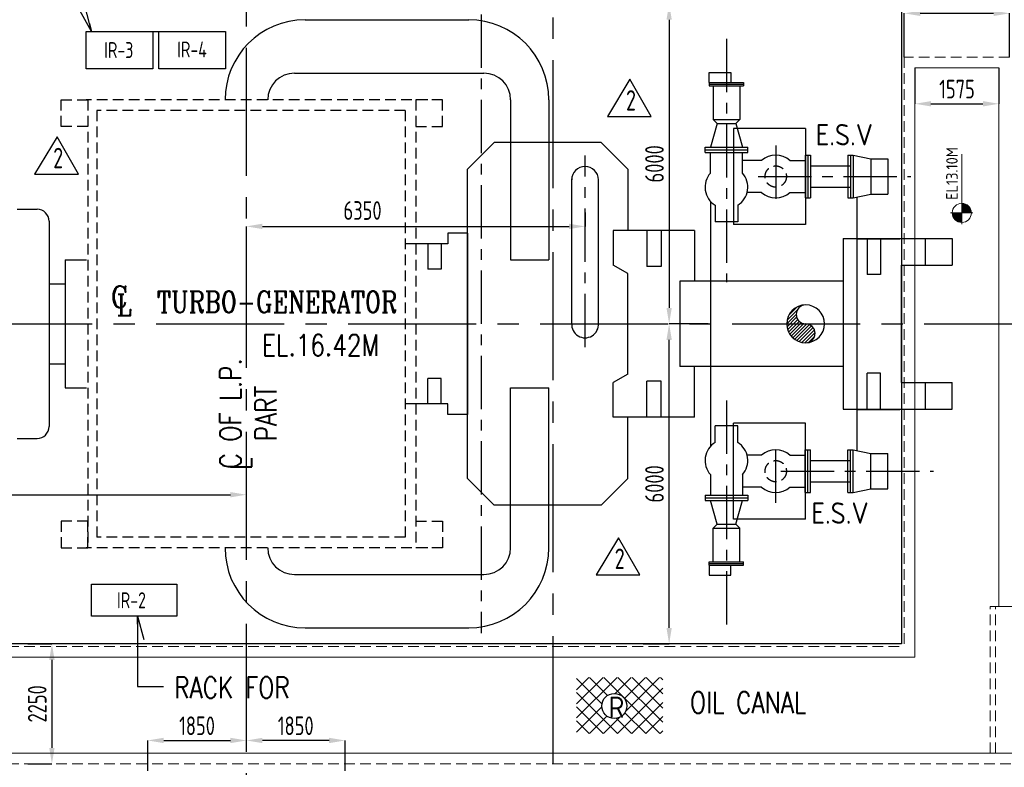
# Model space of a CAD drawing. Extents: x -287416 to 4934791, y -504132 to 1826789.
# Tile 55 of 256: x 22063 to 40523, y -117066 to -103049. Entities that reach past the tile are written whole.
import ezdxf
from ezdxf.enums import TextEntityAlignment as Align

# ---------------------------------------------------------------- set-up
doc = ezdxf.new("R2010")
doc.units = 0
doc.header["$LTSCALE"] = 800
doc.header["$MEASUREMENT"] = 0
for name, pattern in [('CENTER', [2, 1.25, -0.25, 0.25, -0.25]), ('CENTER2', [1.125, 0.75, -0.125, 0.125, -0.125]), ('HIDDEN', [0.375, 0.25, -0.125])]:
    doc.linetypes.add(name, pattern=pattern)
doc.layers.get('0').update_dxf_attribs({"linetype": 'CONTINUOUS'})
doc.layers.get('DEFPOINTS').update_dxf_attribs({"linetype": 'CONTINUOUS'})
for name, color, linetype in [('0-7-COL', 2, 'CENTER'), ('EQP13', 6, 'CONTINUOUS'), ('GRID', 8, 'CENTER'), ('HANGERS', 1, 'CONTINUOUS'), ('LOGO', 7, 'CONTINUOUS'), ('MECH_EQ', 251, 'HIDDEN'), ('PIPE', 1, 'CONTINUOUS'), ('STR', 2, 'CONTINUOUS'), ('TG', 2, 'CONTINUOUS')]:
    doc.layers.add(name, color=color, linetype=linetype)
for name, color, linetype, lineweight in [('DIM', 4, 'CONTINUOUS', 15), ('T', 3, 'CONTINUOUS', 15), ('TEXT', 3, 'CONTINUOUS', 15)]:
    doc.layers.add(name, color=color, linetype=linetype, lineweight=lineweight)
doc.styles.add('ROMANC', font='romanc')
doc.styles.add('ROMANS', font='ISO9.shx', dxfattribs={"width": 0.8})
doc.styles.add('S1', font='SIMPLEX.SHX', dxfattribs={"height": 200})
doc.styles.add('S3', font='ROMANS1.SHX', dxfattribs={"width": 0.8})
doc.styles.get("Standard").update_dxf_attribs({"font": 'ISO9'})
doc.styles.add('VER', font='ISO9.SHX')
doc.dimstyles.get("Standard").update_dxf_attribs({"dimtxt": 0.18, "dimasz": 0.18, "dimexe": 0.18, "dimexo": 0.0625, "dimgap": 0.09, "dimtad": 0, "dimtih": 1, "dimtoh": 1, "dimdec": 4, "dimzin": 0, "dimdsep": 46, "dimtxsty": 'Standard', "dimcen": 0.09, "dimadec": 0, "dimazin": 0, "dimtfac": 1, "dimtdec": 4, "dimtofl": 0, "dimtmove": 0, "dimatfit": 3, "dimfxl": 1, "dimtolj": 1, "dimtzin": 0, "dimarcsym": 0})
doc.dimstyles.new('STANDARD$0', dxfattribs={"dimtxt": 250, "dimasz": 200, "dimexe": 0, "dimexo": 0, "dimgap": 100, "dimtad": 1, "dimdec": 0, "dimzin": 0, "dimdsep": 46, "dimtxsty": 'S1', "dimcen": 0, "dimadec": 0, "dimazin": 0, "dimtfac": 1, "dimtdec": 0, "dimtmove": 2, "dimatfit": 3, "dimfxl": 1, "dimtolj": 1, "dimtzin": 0, "dimarcsym": 0})

# ---------------------------------------------------------------- blocks, each defined once
blk = doc.blocks.new('DIMBLK2')
for p, q in [((0, 0), (-2.9, -0.78)), ((-1, 0), (0, 0))]:
    blk.add_line(p, q)
blk = doc.blocks.new('*X563')
at = {"color": 0}
for p, q in [((78816.8, 71781.1), (78870.5, 71834.8)), ((78826.4, 71808.4), (78868.6, 71850.6)), ((78892.2, 71856.5), (78895.9, 71860.2)), ((78815, 71761.6), (78865, 71811.6)), ((78816.4, 71745.3), (78867.5, 71796.4)), ((78819.9, 71731.1), (78873.2, 71784.5)), ((78824.9, 71718.5), (78881.4, 71775)), ((78831.3, 71707.2), (78891.8, 71767.7)), ((78838.9, 71697.1), (78904.8, 71763)), ((78847.6, 71688.1), (78921.1, 71761.6)), ((78857.4, 71680.3), (78935, 71757.8)), ((78868.4, 71673.5), (78946, 71751.2)), ((78880.6, 71668.1), (78954.8, 71742.3)), ((78894.3, 71664.2), (78961.2, 71731.1)), ((78910, 71662.1), (78964.8, 71716.9)), ((78929.7, 71664.2), (78962.8, 71697.3))]:
    blk.add_line(p, q, dxfattribs=at)
blk = doc.blocks.new('A$C48B609D5')
at = {"linetype": 'HIDDEN'}
for p, q in [((12335, 5000), (12335, -6050)), ((14310, 5000), (12335, 5000)), ((13945, -8050), (13945, -5300)), ((14045, -8050), (14045, -5300)), ((-5064, -6050), (12335, -6050)), ((-6567, -8250), (15850, -8250))]:
    blk.add_line(p, q, dxfattribs=at)
for p, q in [((12535, 4800), (12535, -6250)), ((14110, 4800), (12535, 4800)), ((14110, 4800), (14110, -5300)), ((13945, -5300), (15650, -5300)), ((-5180, -6250), (12535, -6250)), ((-6452, -8050), (15650, -8050))]:
    blk.add_line(p, q)
blk = doc.blocks.new('*D620')
at = {"layer": 'DEFPOINTS', "color": 0, "transparency": 16777216}
for p in [(26313, -116563), (26313, -116608), (24463, -117131)]:
    blk.add_point(p, dxfattribs=at)
at = {"layer": 'DIM', "color": 9, "lineweight": -2, "transparency": 16777216}
for p, q in [((24463, -117131), (24463, -116563)), ((24763, -116563), (26013, -116563)), ((26313, -116608), (26313, -116563))]:
    blk.add_line(p, q, dxfattribs=at)
at = {"layer": 'DIM', "color": 9, "transparency": 16777216}
for points in [[(24763, -116513), (24763, -116613), (24463, -116563)], [(26013, -116513), (26013, -116613), (26313, -116563)]]:
    blk.add_solid(points, dxfattribs=at)
at = {"layer": 'DIM', "transparency": 16777216, "insert": (25388, -116288), "char_height": 350, "attachment_point": 5, "style": 'ROMANS'}
blk.add_mtext('\\A1;1850', dxfattribs=at)
blk = doc.blocks.new('*D621')
at = {"layer": 'DEFPOINTS', "color": 0, "transparency": 16777216}
for p in [(26313, -116563), (26313, -116608), (28163, -117131)]:
    blk.add_point(p, dxfattribs=at)
at = {"layer": 'DIM', "color": 9, "lineweight": -2, "transparency": 16777216}
for p, q in [((26313, -116608), (26313, -116563)), ((27863, -116563), (26613, -116563)), ((28163, -117131), (28163, -116563))]:
    blk.add_line(p, q, dxfattribs=at)
at = {"layer": 'DIM', "color": 9, "transparency": 16777216}
for points in [[(26613, -116513), (26613, -116613), (26313, -116563)], [(27863, -116513), (27863, -116613), (28163, -116563)]]:
    blk.add_solid(points, dxfattribs=at)
at = {"layer": 'DIM', "transparency": 16777216, "insert": (27238, -116288), "char_height": 350, "attachment_point": 5, "style": 'ROMANS'}
blk.add_mtext('\\A1;1850', dxfattribs=at)
blk = doc.blocks.new('*D638')
at = {"layer": 'DEFPOINTS', "color": 0, "transparency": 16777216}
for p in [(40623, -102930), (38648, -103752), (40623, -103752)]:
    blk.add_point(p, dxfattribs=at)
at = {"layer": 'DIM', "color": 9, "lineweight": -2, "transparency": 16777216}
for p, q in [((38648, -103752), (38648, -102930)), ((38948, -102930), (40323, -102930)), ((40623, -103752), (40623, -102930))]:
    blk.add_line(p, q, dxfattribs=at)
at = {"layer": 'DIM', "color": 9, "transparency": 16777216}
for points in [[(38948, -102880), (38948, -102980), (38648, -102930)], [(40323, -102880), (40323, -102980), (40623, -102930)]]:
    blk.add_solid(points, dxfattribs=at)
at = {"layer": 'DIM', "transparency": 16777216, "insert": (39909, -102614), "char_height": 350, "attachment_point": 5, "style": 'ROMANS'}
blk.add_mtext('\\A1;1975', dxfattribs=at)
blk = doc.blocks.new('*D639')
at = {"layer": 'DEFPOINTS', "color": 0, "transparency": 16777216}
for p in [(38848, -103952), (40423, -103952), (40423, -104626)]:
    blk.add_point(p, dxfattribs=at)
at = {"layer": 'DIM', "color": 9, "lineweight": -2, "transparency": 16777216}
for p, q in [((38848, -103952), (38848, -104626)), ((40423, -103952), (40423, -104626)), ((39148, -104626), (40123, -104626))]:
    blk.add_line(p, q, dxfattribs=at)
at = {"layer": 'DIM', "color": 9, "transparency": 16777216}
for points in [[(39148, -104576), (39148, -104676), (38848, -104626)], [(40123, -104576), (40123, -104676), (40423, -104626)]]:
    blk.add_solid(points, dxfattribs=at)
at = {"layer": 'DIM', "transparency": 16777216, "insert": (39636, -104351), "char_height": 350, "attachment_point": 5, "style": 'ROMANS'}
blk.add_mtext('\\A1;1575', dxfattribs=at)
blk = doc.blocks.new('*D643')
at = {"layer": 'DEFPOINTS', "color": 0, "transparency": 16777216}
for p in [(33754, -102752), (34239, -108752), (34969, -108752)]:
    blk.add_point(p, dxfattribs=at)
at = {"layer": 'DIM', "color": 9, "lineweight": -2, "transparency": 16777216}
for p, q in [((33754, -102752), (34239, -102752)), ((34239, -103052), (34239, -108452)), ((34969, -108752), (34239, -108752))]:
    blk.add_line(p, q, dxfattribs=at)
at = {"layer": 'DIM', "color": 9, "transparency": 16777216}
for points in [[(34189, -103052), (34289, -103052), (34239, -102752)], [(34189, -108452), (34289, -108452), (34239, -108752)]]:
    blk.add_solid(points, dxfattribs=at)
at = {"layer": 'DIM', "transparency": 16777216, "insert": (33964, -105752), "char_height": 350, "attachment_point": 5, "rotation": 90, "style": 'ROMANS'}
blk.add_mtext('\\A1;6000', dxfattribs=at)
blk = doc.blocks.new('*D644')
at = {"layer": 'DEFPOINTS', "color": 0, "transparency": 16777216}
for p in [(34239, -108752), (34969, -108752), (33754, -114752)]:
    blk.add_point(p, dxfattribs=at)
at = {"layer": 'DIM', "color": 9, "lineweight": -2, "transparency": 16777216}
for p, q in [((34969, -108752), (34239, -108752)), ((34239, -114452), (34239, -109052)), ((33754, -114752), (34239, -114752))]:
    blk.add_line(p, q, dxfattribs=at)
at = {"layer": 'DIM', "color": 9, "transparency": 16777216}
for points in [[(34189, -109052), (34289, -109052), (34239, -108752)], [(34189, -114452), (34289, -114452), (34239, -114752)]]:
    blk.add_solid(points, dxfattribs=at)
at = {"layer": 'DIM', "transparency": 16777216, "insert": (33964, -111752), "char_height": 350, "attachment_point": 5, "rotation": 90, "style": 'ROMANS'}
blk.add_mtext('\\A1;6000', dxfattribs=at)
blk = doc.blocks.new('*D645')
at = {"layer": 'DEFPOINTS', "color": 0, "transparency": 16777216}
for p in [(17498, -111812), (26313, -111812), (26313, -111956)]:
    blk.add_point(p, dxfattribs=at)
at = {"layer": 'DIM', "color": 9, "lineweight": -2, "transparency": 16777216}
for p, q in [((17498, -111962), (17498, -111956)), ((17798, -111956), (26013, -111956)), ((26313, -111962), (26313, -111956))]:
    blk.add_line(p, q, dxfattribs=at)
at = {"layer": 'DIM', "color": 9, "transparency": 16777216}
for points in [[(17798, -111906), (17798, -112006), (17498, -111956)], [(26013, -111906), (26013, -112006), (26313, -111956)]]:
    blk.add_solid(points, dxfattribs=at)
at = {"layer": 'DIM', "transparency": 16777216, "insert": (21552, -111681), "char_height": 350, "attachment_point": 5, "style": 'ROMANS'}
blk.add_mtext('\\A1;8815', dxfattribs=at)
blk = doc.blocks.new('*D667')
at = {"layer": 'DEFPOINTS', "color": 0, "transparency": 16777216}
for p in [(22063, -114752), (22063, -117002), (22667, -117002)]:
    blk.add_point(p, dxfattribs=at)
at = {"layer": 'DIM', "color": 9, "lineweight": -2, "transparency": 16777216}
for p, q in [((22213, -114752), (22667, -114752)), ((22667, -115052), (22667, -116702)), ((22213, -117002), (22667, -117002))]:
    blk.add_line(p, q, dxfattribs=at)
at = {"layer": 'DIM', "color": 9, "transparency": 16777216}
for points in [[(22617, -115052), (22717, -115052), (22667, -114752)], [(22617, -116702), (22717, -116702), (22667, -117002)]]:
    blk.add_solid(points, dxfattribs=at)
at = {"layer": 'DIM', "transparency": 16777216, "insert": (22392, -115877), "char_height": 350, "attachment_point": 5, "rotation": 90, "style": 'ROMANS'}
blk.add_mtext('\\A1;2250', dxfattribs=at)
blk = doc.blocks.new('*X7')
at = {"color": 0}
for p, q in [((36085, 29250), (36330, 29250)), ((36092, 29275), (36330, 29275)), ((36102, 29300), (36330, 29300)), ((36115, 29325), (36330, 29325)), ((36132, 29350), (36330, 29350)), ((36154, 29375), (36330, 29375)), ((36183, 29400), (36330, 29400)), ((36226, 29425), (36330, 29425)), ((36080, 29200), (36330, 29200)), ((36081, 29225), (36330, 29225))]:
    blk.add_line(p, q, dxfattribs=at)
blk = doc.blocks.new('LL')
for p, q in [((-711, 0), (-711, 423)), ((-1136, 0), (-711, 0)), ((1493, 0), (-711, 0)), ((-711, 0), (-711, -418))]:
    blk.add_line(p, q)
for start, end in [(90, 180), (180, 270), (0, 90), (270, 0)]:
    blk.add_arc((-711, 0), 360, start, end)
at = {"xscale": 1.440000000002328, "yscale": 1.440000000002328, "zscale": 1.440000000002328}
blk.add_blockref('*X7', (-53026, -42044), dxfattribs=at)
at = {"xscale": 1.440000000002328, "yscale": 1.440000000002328, "zscale": 1.440000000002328, "rotation": 180}
blk.add_blockref('*X7', (51604, 42044), dxfattribs=at)
at = {"flags": 4}
blk.add_attdef('LEVEL', (-222, 154), '', height=432, dxfattribs=at)
blk = doc.blocks.new('A$C5C3352FF')
at = {"layer": 'TG', "flags": 128}
blk.add_lwpolyline([(12285, 6000), (12285, -6000), (-5035, -6000), (-6185, -4000), (-19340, -4000), (-19340, 4000), (-6185, 4000), (-5035, 6000)], close=True, dxfattribs=at)
blk = doc.blocks.new('*D748')
at = {"layer": 'DEFPOINTS', "color": 0, "transparency": 16777216}
for p in [(32663, -106662), (32663, -106925), (26313, -107473)]:
    blk.add_point(p, dxfattribs=at)
at = {"layer": 'DIM', "color": 9, "lineweight": -2, "transparency": 16777216}
for p, q in [((32663, -106662), (32663, -106925)), ((26313, -107473), (26313, -106925)), ((26613, -106925), (32363, -106925))]:
    blk.add_line(p, q, dxfattribs=at)
at = {"layer": 'DIM', "color": 9, "transparency": 16777216}
for points in [[(26613, -106875), (26613, -106975), (26313, -106925)], [(32363, -106875), (32363, -106975), (32663, -106925)]]:
    blk.add_solid(points, dxfattribs=at)
at = {"layer": 'DIM', "transparency": 16777216, "insert": (28491, -106627), "char_height": 350, "attachment_point": 5, "style": 'ROMANS'}
blk.add_mtext('\\A1;6350', dxfattribs=at)
blk = doc.blocks.new('A$C06737A3B')
at = {"layer": 'MECH_EQ'}
for p, q in [((3399, 4200), (-3001, 4200)), ((-2975, 4200), (-2975, -4200)), ((3175, 4200), (3175, -4200)), ((2975, 4000), (-2801, 4000)), ((-2801, 4000), (-2801, -4000)), ((2975, 4000), (2975, -4000)), ((2975, -4000), (-2801, -4000)), ((3399, -4200), (-3001, -4200))]:
    blk.add_line(p, q, dxfattribs=at)
for points in [[(-2975, 3700), (-3475, 3700), (-3475, 4200), (-2975, 4200)], [(3175, 3700), (3675, 3700), (3675, 4200), (3175, 4200)], [(3175, -3700), (3675, -3700), (3675, -4200), (3175, -4200)]]:
    blk.add_lwpolyline(points, dxfattribs=at)
blk.add_lwpolyline([(-3475, -4200), (-2975, -4200), (-2975, -3700), (-3475, -3700)], close=True, dxfattribs=at)

msp = doc.modelspace()

# ---------------------------------------------------------------- hatches: boundary and pattern name
h = msp.add_hatch()
h.set_pattern_fill('NET', color=2, scale=1499.954999, angle=45, style=0)
h.set_pattern_definition([(45, (-48264.1, -167476.62), (-132.57854, 132.57854), []), (135, (-48264.1, -167476.62), (-132.57854, -132.57854), [])])
h.paths.add_polyline_path([(34120.8, -115380.5), (32503.2, -115380.5), (32503.2, -116431.7), (34120.8, -116431.7)])
h.paths.add_polyline_path([(32976.7, -115916.3, -1), (33446.9, -115916.3, -1)], flags=16)
h.paths.add_polyline_path([(33088.8, -116117.5), (33365.8, -116117.5), (33365.8, -115761.3), (33088.8, -115761.3)], flags=24)

# ---------------------------------------------------------------- linework, layer by layer
at = {"color": 6}
for p, q in [((27413.1, -103051.9), (30483.1, -103051.9)), ((24559, -103269.4), (24671, -103269.4)), ((27214.4, -104051.9), (30766.2, -104051.9)), ((34991, -104040), (35394.5, -104040)), ((34991, -104228), (34991, -104040)), ((35394.5, -104040), (35394.5, -104228)), ((34991, -104228), (35635.6, -104228)), ((34991, -104228), (34991, -104288)), ((34991, -104258), (35635.6, -104258)), ((34991, -104288), (35635.6, -104288)), ((35063.3, -104288), (35063.3, -104923.2)), ((35563.3, -104288), (35563.3, -104923.2)), ((35635.6, -104228), (35635.6, -104288)), ((31266.2, -104551.9), (31266.2, -107551.9)), ((31983.1, -104551.9), (31983.1, -107551.9)), ((35137.9, -104997.8), (35013.3, -105439.9)), ((35063.3, -104923.2), (35563.3, -104923.2)), ((35063.3, -104923.2), (35137.9, -104997.8)), ((35137.9, -104997.8), (35488.7, -104997.8)), ((35563.3, -104923.2), (35488.7, -104997.8)), ((35488.7, -104997.8), (35613.3, -105439.9)), ((34913.3, -105439.9), (35713.3, -105439.9)), ((34913.3, -105539.9), (34913.3, -105439.9)), ((34913.3, -105489.9), (35713.3, -105489.9)), ((34913.3, -105539.9), (35713.3, -105539.9)), ((35013.3, -105925.3), (35013.3, -105539.9)), ((35613.3, -105925.3), (35613.3, -105539.9)), ((35713.3, -105539.9), (35713.3, -105439.9)), ((36788.2, -105589.9), (36788.2, -106389.9)), ((36788.2, -105589.9), (36888.2, -105589.9)), ((36838.2, -105589.9), (36838.2, -106389.9)), ((36888.2, -105589.9), (36888.2, -106389.9)), ((37588.2, -105589.9), (37588.2, -106389.9)), ((37588.2, -105589.9), (37688.2, -105589.9)), ((37638.2, -105589.9), (37638.2, -106389.9)), ((37638.2, -105589.9), (37638.2, -106389.9)), ((37688.2, -105589.9), (37688.2, -106389.9)), ((37688.2, -105589.9), (38019.1, -105658.4)), ((35973.7, -105689.9), (35613.3, -105689.9)), ((36502.8, -105689.9), (36788.2, -105689.9)), ((38019.1, -105658.4), (38019.1, -106321.4)), ((38019.1, -105658.4), (38338.2, -105658.4)), ((38338.2, -105658.4), (38338.2, -106321.4)), ((36888.2, -105789.9), (37632.8, -105789.9)), ((35973.7, -106289.9), (35688.3, -106289.9)), ((36502.8, -106289.9), (36788.2, -106289.9)), ((36888.2, -106189.9), (37632.8, -106189.9)), ((37688.2, -106389.9), (38019.1, -106321.4)), ((38019.1, -106321.4), (38338.2, -106321.4)), ((35014.7, -106462.1), (35014.7, -111054.6)), ((36788.2, -106389.9), (36888.2, -106389.9)), ((37588.2, -106389.9), (37688.2, -106389.9)), ((37588.2, -106389.9), (37688.2, -106389.9)), ((37756.8, -106381.7), (37756.8, -111134.9)), ((22013.2, -106602), (22388.2, -106602)), ((35101, -106528.9), (35101, -106839.9)), ((35525.6, -106528.9), (35525.6, -106839.9)), ((22613.2, -106827), (22613.2, -110676.9)), ((35525.6, -106839.9), (35101, -106839.9)), ((37756.8, -107158.4), (38562.9, -107158.4)), ((22913.2, -107552), (23313.2, -107552)), ((22913.2, -107552), (22913.2, -109951.9)), ((31266.2, -107551.9), (31983.1, -107551.9)), ((22613.2, -108002), (22913.2, -108002)), ((22613.2, -109501.9), (22913.2, -109501.9)), ((22913.2, -109951.9), (23313.2, -109951.9)), ((31266.2, -109951.9), (31983.1, -109951.9)), ((31266.2, -112951.9), (31266.2, -109951.9)), ((31983.1, -112951.9), (31983.1, -109951.9)), ((37756.8, -110358.3), (38562.9, -110358.3)), ((35525.6, -110664.8), (35101, -110664.8)), ((35101, -110975.7), (35101, -110664.8)), ((35525.6, -110975.7), (35525.6, -110664.8)), ((22013.2, -110901.9), (22388.2, -110901.9)), ((36788.2, -111914.7), (36788.2, -111114.7)), ((36788.2, -111114.7), (36888.2, -111114.7)), ((36838.2, -111914.7), (36838.2, -111114.7)), ((36888.2, -111914.7), (36888.2, -111114.7)), ((37588.2, -111914.7), (37588.2, -111114.7)), ((37588.2, -111114.7), (37688.2, -111114.7)), ((37588.2, -111114.7), (37688.2, -111114.7)), ((37638.2, -111914.7), (37638.2, -111114.7)), ((37638.2, -111914.7), (37638.2, -111114.7)), ((37688.2, -111914.7), (37688.2, -111114.7)), ((37688.2, -111114.7), (38019.1, -111183.2)), ((35973.7, -111214.7), (35688.3, -111214.7)), ((36502.8, -111214.7), (36788.2, -111214.7)), ((38019.1, -111846.2), (38019.1, -111183.2)), ((38019.1, -111183.2), (38338.2, -111183.2)), ((38338.2, -111846.2), (38338.2, -111183.2)), ((36888.2, -111314.7), (37632.8, -111314.7)), ((35013.3, -111579.3), (35013.3, -111964.7)), ((35613.3, -111579.3), (35613.3, -111964.7)), ((35973.7, -111814.7), (35613.3, -111814.7)), ((36502.8, -111814.7), (36788.2, -111814.7)), ((36888.2, -111714.7), (37632.8, -111714.7)), ((37688.2, -111914.7), (38019.1, -111846.2)), ((38019.1, -111846.2), (38338.2, -111846.2)), ((34913.3, -111964.7), (35713.3, -111964.7)), ((34913.3, -111964.7), (34913.3, -112064.7)), ((34913.3, -112014.7), (35713.3, -112014.7)), ((35713.3, -111964.7), (35713.3, -112064.7)), ((36788.2, -111914.7), (36888.2, -111914.7)), ((37588.2, -111914.7), (37688.2, -111914.7)), ((34913.3, -112064.7), (35713.3, -112064.7)), ((35137.9, -112506.9), (35013.3, -112064.7)), ((35488.7, -112506.9), (35613.3, -112064.7)), ((35063.3, -112581.4), (35137.9, -112506.9)), ((35063.3, -113216.6), (35063.3, -112581.4)), ((35063.3, -112581.4), (35563.3, -112581.4)), ((35137.9, -112506.9), (35488.7, -112506.9)), ((35563.3, -112581.4), (35488.7, -112506.9)), ((35563.3, -113216.6), (35563.3, -112581.4)), ((34991, -113216.6), (35635.6, -113216.6)), ((34991, -113276.6), (34991, -113216.6)), ((34991, -113246.6), (35635.6, -113246.6)), ((34991, -113276.6), (35635.6, -113276.6)), ((34991, -113276.6), (34991, -113464.7)), ((35394.5, -113464.7), (35394.5, -113276.6)), ((35635.6, -113276.6), (35635.6, -113216.6)), ((27213.1, -113451.9), (30766.2, -113451.9)), ((34991, -113464.7), (35394.5, -113464.7)), ((27413.1, -114451.9), (30483.1, -114451.9))]:
    msp.add_line(p, q, dxfattribs=at)
at = {"color": 2, "linetype": 'CENTER'}
for p, q in [((35313.1, -103410.2), (35313.1, -107967.8)), ((36238.2, -105405.2), (36238.2, -106586.6)), ((35906.5, -105989.9), (38767.5, -105989.9)), ((35313.1, -110187.9), (35313.1, -114545.6)), ((36238.2, -112105.4), (36238.2, -110924.1)), ((36332.6, -111514.7), (39193.6, -111514.7))]:
    msp.add_line(p, q, dxfattribs=at)
for p, q in [((35443.1, -105089.5), (35443.1, -106889.5)), ((36793.1, -105089.5), (35443.1, -105089.5)), ((36793.1, -105089.5), (36793.1, -106889.5)), ((30456.1, -105852), (30959.5, -105352)), ((32962.7, -105352), (30959.5, -105352)), ((33466.1, -105852), (32962.7, -105352)), ((30456.1, -111652), (30456.1, -105852)), ((33466.1, -105852), (33466.1, -107002)), ((30456.1, -107052), (30091.1, -107052)), ((30091.1, -107052), (30091.1, -107252)), ((30456.1, -107052), (30456.1, -110452)), ((33191.1, -107002), (33191.1, -107652)), ((34716.1, -107002), (33191.1, -107002)), ((33821.1, -107002), (33821.1, -107677)), ((34091.1, -107002), (34091.1, -107677)), ((34716.1, -107002), (34716.1, -107952)), ((36793.1, -106889.5), (35443.1, -106889.5)), ((29966.1, -107252), (29288.1, -107252)), ((29716.1, -107252), (29716.1, -107727)), ((30091.1, -107252), (29966.1, -107252)), ((29966.1, -107252), (29966.1, -107727)), ((37501.2, -107152), (39548.1, -107152)), ((37501.2, -107152), (37501.2, -110352)), ((37951.1, -107152), (37951.1, -107827)), ((38201.1, -107152), (38201.1, -107827)), ((39048.1, -107652), (39048.1, -107152)), ((39548.1, -107152), (39548.1, -107652)), ((29966.1, -107727), (29716.1, -107727)), ((33466.1, -107808.8), (33191.1, -107652)), ((34091.1, -107677), (33821.1, -107677)), ((38598.1, -109852), (38598.1, -107652)), ((38598.1, -107652), (39548.1, -107652)), ((33466.1, -109695.1), (33466.1, -107808.8)), ((37501.1, -107952), (34441.1, -107952)), ((34441.1, -107952), (34441.1, -109552)), ((38201.1, -107827), (37951.1, -107827)), ((37501.1, -109552), (34441.1, -109552)), ((34716.1, -110502), (34716.1, -109552)), ((29966.1, -109777), (29716.1, -109777)), ((29716.1, -110252), (29716.1, -109777)), ((29966.1, -110252), (29966.1, -109777)), ((33466.1, -109695.1), (33191.1, -109852)), ((34091.1, -109827), (33821.1, -109827)), ((33821.1, -110502), (33821.1, -109827)), ((34091.1, -110502), (34091.1, -109827)), ((37951.1, -110352), (37951.1, -109677)), ((38201.1, -109677), (37951.1, -109677)), ((38201.1, -110352), (38201.1, -109677)), ((33191.1, -110502), (33191.1, -109852)), ((38598.1, -109852), (39548.1, -109852)), ((39048.1, -110352), (39048.1, -109852)), ((39548.1, -110352), (39548.1, -109852)), ((29966.1, -110252), (29288.1, -110252)), ((30091.1, -110252), (29966.1, -110252)), ((30091.1, -110452), (30091.1, -110252)), ((37501.2, -110352), (39548.1, -110352)), ((30456.1, -110452), (30091.1, -110452)), ((34716.1, -110502), (33191.1, -110502)), ((33466.1, -111652), (33466.1, -110502)), ((35443.1, -112414.5), (35443.1, -110614.5)), ((36793.1, -110614.5), (35443.1, -110614.5)), ((36793.1, -112414.5), (36793.1, -110614.5)), ((30456.1, -111652), (30959.5, -112152)), ((33466.1, -111652), (32962.7, -112152)), ((32962.7, -112152), (30959.5, -112152)), ((36793.1, -112414.5), (35443.1, -112414.5))]:
    msp.add_line(p, q)
at = {"color": 6}
for points in [[(23309, -103269.4), (24559, -103269.4), (24559, -103969.4), (23309, -103969.4)], [(24671, -103269.4), (25921, -103269.4), (25921, -103969.4), (24671, -103969.4)], [(23408.4, -113630), (25008.4, -113630), (25008.4, -114229.9), (23408.4, -114229.9)]]:
    msp.add_lwpolyline(points, close=True, dxfattribs=at)
at = {"color": 3, "linetype": 'HIDDEN'}
for centre in [(36238.2, -105989.9), (36238.2, -111514.7)]:
    msp.add_circle(centre, 200, dxfattribs=at)
msp.add_circle((33211.8, -115916.3), 235.1)
at = {"color": 6}
for centre, radius, start, end in [((27413.1, -104551.9), 1500, 90, 180), ((30483.1, -104551.9), 1500, 0, 90), ((27214.4, -104551.9), 500, 90, 180), ((30766.2, -104551.9), 500, 0, 90), ((36238.2, -105989.9), 400, 48.59038, 131.40962), ((35313.3, -106189.9), 400, 138.59038, 237.94471), ((35313.3, -106189.9), 400, 302.05529, 41.40962), ((36238.2, -105989.9), 400, 228.59038, 311.40962), ((22388.2, -106827), 225, 0, 90), ((22388.2, -110676.9), 225, 270, 0), ((35313.3, -111314.7), 400, 122.05529, 221.40962), ((35313.3, -111314.7), 400, 318.59038, 57.94471), ((36238.2, -111514.7), 400, 48.59038, 131.40962), ((36238.2, -111514.7), 400, 228.59038, 311.40962), ((27413.1, -112951.9), 1500, 180, 270), ((27213.1, -112951.9), 500, 180, 270), ((30483.1, -112951.9), 1500, 270, 0), ((30766.2, -112951.9), 500, 270, 0)]:
    msp.add_arc(centre, radius, start, end, dxfattribs=at)
at = {"layer": '0-7-COL', "linetype": 'CENTER2', "ltscale": 4}
for p, q in [((26313.1, -123978.2), (26313.1, -102107.7)), ((3021.5, -108752), (48868.3, -108752))]:
    msp.add_line(p, q, dxfattribs=at)
at = {"layer": 'DEFPOINTS', "color": 0, "linetype": 'ByBlock'}
for p in [(33821.1, -107677), (34031.1, -107677)]:
    msp.add_point(p, dxfattribs=at)
at = {"layer": 'EQP13', "color": 2, "linetype": 'CENTER'}
msp.add_line((32663.1, -109189.9), (32663.1, -105593.3), dxfattribs=at)
at = {"layer": 'EQP13'}
for p, q in [((32413.1, -108744), (32413.1, -106033.2)), ((32913.1, -108744), (32913.1, -106033.2))]:
    msp.add_line(p, q, dxfattribs=at)
for centre, start, end in [((32663.1, -106052), 360, 180), ((32663.1, -108762.8), 175.70118, 4.29882)]:
    msp.add_arc(centre, 250.7, start, end, dxfattribs=at)
at = {"layer": 'GRID', "linetype": 'CENTER2', "ltscale": 4}
msp.add_line((32063.1, -127806.5), (32063.1, -82667.4), dxfattribs=at)
at = {"layer": 'GRID'}
msp.add_line((30713.3, -102952.1), (30713.3, -114551.9), dxfattribs=at)
at = {"layer": 'HANGERS', "linetype": 'Continuous'}
for p, q in [((33502.2, -104167.4), (33082.3, -104866.4)), ((33902, -104866.4), (33502.2, -104167.4)), ((33082.3, -104866.4), (33902, -104866.4)), ((22763.6, -105247.7), (22343.7, -105946.7)), ((23163.4, -105946.7), (22763.6, -105247.7)), ((22343.7, -105946.7), (23163.4, -105946.7)), ((33290.8, -112761.2), (32871, -113460.2)), ((33690.7, -113460.2), (33290.8, -112761.2)), ((32871, -113460.2), (33690.7, -113460.2))]:
    msp.add_line(p, q, dxfattribs=at)
at = {"layer": 'PIPE', "color": 6}
for centre, radius, start, end in [((36798.1, -108751.9), 355, 90, 270), ((36798.1, -108574.4), 177.5, 90, 270), ((36798.1, -108751.9), 355, 270, 90), ((36798.1, -108929.4), 177.5, 270, 90)]:
    msp.add_arc(centre, radius, start, end, dxfattribs=at)

# ---------------------------------------------------------------- block references
at = {"layer": 'DIM'}
for name in ['A$C5C3352FF', 'A$C48B609D5', 'A$C06737A3B']:
    msp.add_blockref(name, (26313.1, -108752), dxfattribs=at)
at = {"layer": 'DIM', "xscale": 0.5, "yscale": 0.5, "zscale": 0.5, "rotation": 90}
msp.add_blockref('LL', (39726, -106316.7), dxfattribs=at).add_auto_attribs({'LEVEL': 'EL13.10M'})
at = {"layer": 'PIPE', "color": 6, "xscale": 3.549999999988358, "yscale": 3.549999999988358, "zscale": 3.549999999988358}
msp.add_blockref('*X563', (-243350.2, -363507), dxfattribs=at)

# ---------------------------------------------------------------- texts
at = {"layer": 'HANGERS', "linetype": 'Continuous', "style": 'ROMANS', "width": 0.8}
for p in [(33429.9, -104753.5), (22691.3, -105833.8), (33218.6, -113347.3)]:
    msp.add_text('2', height=382.6, dxfattribs=at).set_placement(p)
at = {"layer": 'LOGO', "style": 'ROMANS'}
for s, p in [('E.S.V', (36984.5, -105205.9)), ('E.S.V', (36904, -112299.9)), ('R', (33102.9, -115939.4))]:
    msp.add_text(s, height=400, dxfattribs=at).set_placement(p, align=Align.MIDDLE_LEFT)
at = {"layer": 'STR', "color": 4, "insert": (-3539.1, -106231.4), "char_height": 400, "width": 3040.312, "attachment_point": 1, "style": 'VER'}
msp.add_mtext('\\pi-108.42;UNLOADING \\P\\pi958.25;BAY', dxfattribs=at)
at = {"layer": 'T', "color": 20, "style": 'ROMANC'}
for s, width, p in [('C', 0.9, (23931, -108443.2)), (' TURBO-GENERATOR', 0.8, (26779.8, -108540.7)), ('L', 0.9, (24018.2, -108595.8))]:
    msp.add_text(s, height=400, dxfattribs=dict(at, width=width)).set_placement(p, align=Align.CENTER)
at = {"layer": 'T', "style": 'S3', "width": 0.8}
for s, p in [('RACK FOR ', (24959.2, -115572.9)), ('OIL CANAL', (34630.8, -115850.7))]:
    msp.add_text(s, height=400, dxfattribs=at).set_placement(p, align=Align.MIDDLE_LEFT)
at = {"layer": 'TEXT', "style": 'ROMANS', "width": 0.8}
for s, p in [('IR-3', (23920.6, -103617.8)), ('IR-4', (25294.6, -103608.2)), ('IR-2', (24158.6, -113934.9))]:
    msp.add_text(s, height=300, dxfattribs=at).set_placement(p, align=Align.MIDDLE)
at = {"layer": 'TEXT', "style": 'S3', "width": 0.8}
msp.add_text('EL.16.42M', height=400, dxfattribs=at).set_placement((27704, -109351.9), align=Align.CENTER)
msp.add_text('L', height=400, rotation=90, dxfattribs=at).set_placement((26416.1, -111370.6), align=Align.CENTER)
at = {"layer": 'TEXT', "insert": (25813.1, -110432), "char_height": 400, "width": 2752.965, "attachment_point": 2, "rotation": 90, "style": 'S3'}
msp.add_mtext('C OF L.P. PART ', dxfattribs=at)

# ---------------------------------------------------------------- dimensions: what is measured, and where the dimension line sits
at = {"layer": 'DIM'}
for base, p1, p2, override, picture, middle in [((40623.1, -102929.8), (38648.1, -103752), (40623.1, -103752), {"dimtxt": 350, "dimasz": 300, "dimtxsty": 'ROMANS', "dimclrd": 9, "dimclre": 9, "dimclrt": 256, "dimtix": 1}, '*D638', (39908.5, -102613.9)), ((32663.1, -106925), (26313.1, -107472.9), (32663.1, -106662.1), {"dimtxt": 350, "dimasz": 300, "dimtxsty": 'ROMANS', "dimclrd": 9, "dimclre": 9, "dimclrt": 256, "dimtix": 1}, '*D748', (28491.2, -106627.5)), ((26313.1, -111956.4), (17498.1, -111811.9), (26313.1, -111811.9), {"dimtxt": 350, "dimasz": 300, "dimexo": 150, "dimtxsty": 'ROMANS', "dimclrd": 9, "dimclre": 9, "dimclrt": 256, "dimtix": 1}, '*D645', (21551.5, -111681.4))]:
    dim = msp.add_linear_dim(base=base, p1=p1, p2=p2, dimstyle='STANDARD$0', override=override, dxfattribs=at)
    dim.commit()
    dim.dimension.update_dxf_attribs({"geometry": picture, "text_midpoint": middle, "dimtype": 160})
for base, p1, p2, angle, override, picture, middle in [((34238.7, -108752), (33754.1, -102752), (34969.4, -108752), 90, {"dimtxt": 350, "dimasz": 300, "dimtxsty": 'ROMANS', "dimclrd": 9, "dimclre": 9, "dimclrt": 256, "dimtix": 1}, '*D643', (33963.7, -105752)), ((34238.7, -108752), (33754.1, -114752), (34969.4, -108752), 270, {"dimtxt": 350, "dimasz": 300, "dimtxsty": 'ROMANS', "dimclrd": 9, "dimclre": 9, "dimclrt": 256, "dimtix": 1}, '*D644', (33963.7, -111752)), ((22666.7, -117002), (22063.1, -114752), (22063.1, -117002), 90, {"dimtxt": 350, "dimasz": 300, "dimexo": 150, "dimtxsty": 'ROMANS', "dimclrd": 9, "dimclre": 9, "dimclrt": 256, "dimtix": 1}, '*D667', (22391.7, -115877)), ((26313.1, -116563.5), (28163, -117130.6), (26313.1, -116607.9), 180, {"dimtxt": 350, "dimasz": 300, "dimtxsty": 'ROMANS', "dimclrd": 9, "dimclre": 9, "dimclrt": 256, "dimtix": 1}, '*D621', (27238, -116288.5))]:
    dim = msp.add_linear_dim(base=base, p1=p1, p2=p2, angle=angle, dimstyle='STANDARD$0', override=override, dxfattribs=at)
    dim.commit()
    dim.dimension.update_dxf_attribs({"geometry": picture, "text_midpoint": middle})
for base, p1, p2, picture, middle in [((40423.1, -104626.4), (38848.1, -103952), (40423.1, -103952), '*D639', (39635.6, -104351.4)), ((26313.1, -116563.5), (24463.1, -117130.6), (26313.1, -116607.9), '*D620', (25388.1, -116288.5))]:
    dim = msp.add_linear_dim(base=base, p1=p1, p2=p2, dimstyle='STANDARD$0', override={"dimtxt": 350, "dimasz": 300, "dimtxsty": 'ROMANS', "dimclrd": 9, "dimclre": 9, "dimclrt": 256, "dimtix": 1}, dxfattribs=at)
    dim.commit()
    dim.dimension.update_dxf_attribs({"geometry": picture, "text_midpoint": middle})

# ---------------------------------------------------------------- leaders
for points in [[(23409.2, -103269.4), (22730.7, -100546.4), (23415.3, -100546.4)], [(24270.4, -114234.5), (24270.4, -115548.1), (24759, -115548.1)]]:
    msp.add_leader(points, dimstyle='Standard', override={"dimscale": 100, "dimtxt": 1.9, "dimasz": 1.5, "dimexe": 1, "dimexo": 0.2, "dimgap": 1, "dimtad": 1, "dimtih": 0, "dimtoh": 0, "dimdec": 0, "dimtxsty": 'ROMANS', "dimcen": 5, "dimclrd": 2, "dimclre": 2, "dimclrt": 7, "dimtdec": 0, "dimtix": 1, "dimtofl": 1, "dimldrblk": 'DIMBLK2'})

doc.saveas('drawing.dxf')
